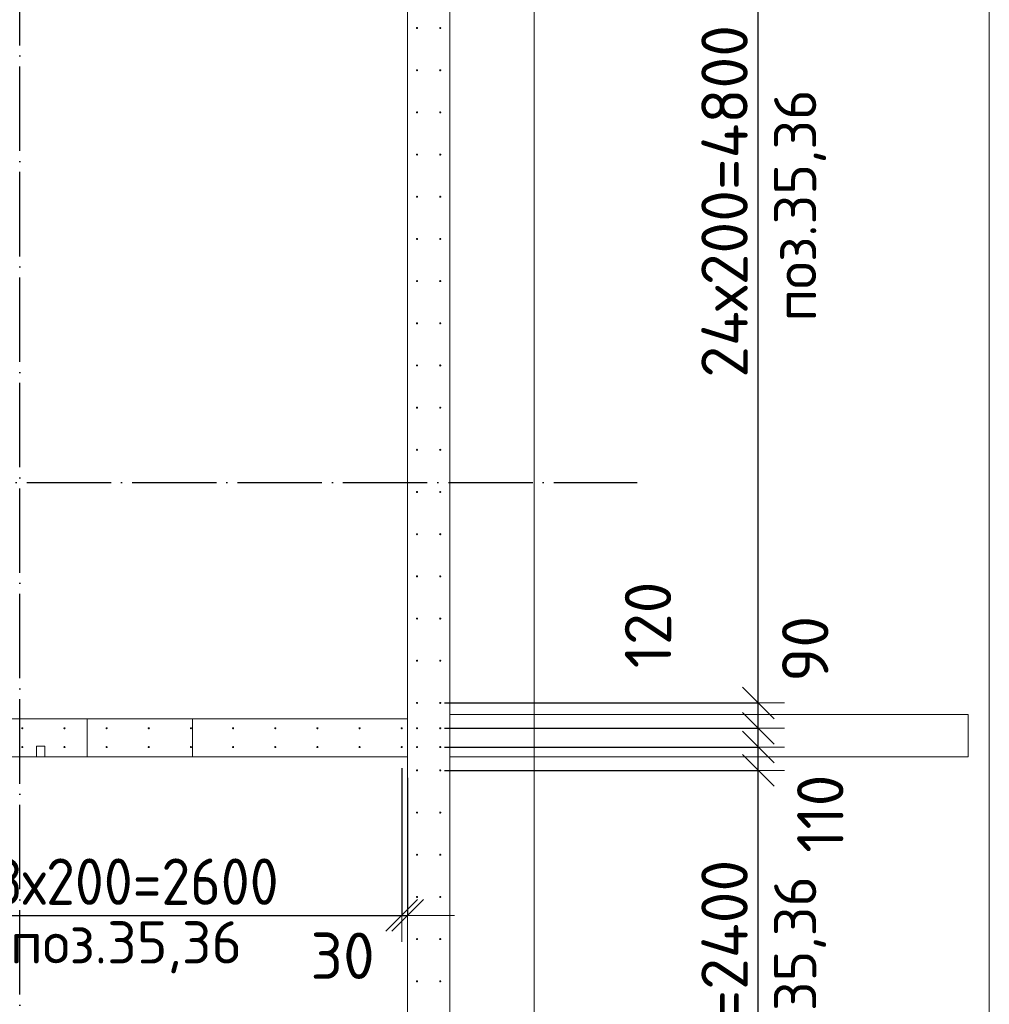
# Model space of a CAD drawing. Header units: millimetres. Extents: x -3725 to 93325, y -74170 to 82591.
# Tile 62 of 140: x 73900 to 78500, y 24786 to 29455. Entities that reach past the tile are written whole.
import ezdxf

# ---------------------------------------------------------------- set-up
doc = ezdxf.new("R2010")
doc.units = ezdxf.units.MM
doc.header["$PDMODE"] = 65
for name, pattern in [('______11', [500, 400, -50, 0, -50]), ('______2', [270, 200, -70]), ('______3', [500, 400, -100]), ('______5', [1100, 800, -100, 100, -100])]:
    doc.linetypes.add(name, pattern=pattern)
for name, color, linetype, lineweight in [('Standard', 7, 'Continuous', 25), ('Арм.стержн. Выпуски', 180, 'Continuous', 35), ('Балка_ общее', 7, '______3', 13), ('Размерная линия_ общее', 7, 'Continuous', 13), ('Стена_ общее', 7, 'Continuous', 35), ('Фундамент (1)', 7, 'Continuous', 35)]:
    doc.layers.add(name, color=color, linetype=linetype, lineweight=lineweight)
doc.layers.add('Осевая линия_ общее', color=7, linetype='______5', lineweight=13, true_color=0xa0a0a0)
doc.styles.add('ISOCPEUR', font='ISOCPEUR')
doc.dimstyles.new('DIMSTYLE_3', dxfattribs={"dimtxt": 220, "dimasz": 250, "dimexe": 0, "dimexo": 0, "dimgap": 110, "dimtad": 2, "dimdec": 0, "dimrnd": 5, "dimzin": 12, "dimdsep": 46, "dimtxsty": 'ISOCPEUR', "dimblk1": 'ALL_ML_STRICH', "dimblk2": 'ALL_ML_STRICH', "dimsah": 1, "dimcen": 0, "dimclrd": 7, "dimclre": 256, "dimclrt": 7, "dimadec": 0, "dimazin": 0, "dimtfac": 1, "dimtdec": 0, "dimtix": 1, "dimtmove": 2, "dimatfit": 3, "dimfxl": 0, "dimtzin": 0, "dimlwd": 0, "dimlwe": -3, "dimarcsym": 0})
doc.dimstyles.new('DIMSTYLE_5', dxfattribs={"dimtxt": 220, "dimasz": 250, "dimexe": 0, "dimexo": 0, "dimgap": 110, "dimtad": 2, "dimdec": 0, "dimrnd": 5, "dimzin": 12, "dimdsep": 46, "dimtxsty": 'ISOCPEUR', "dimblk1": 'ALL_ML_STRICH', "dimblk2": 'ALL_ML_STRICH', "dimsah": 1, "dimcen": 0, "dimclrd": 7, "dimclre": 256, "dimclrt": 7, "dimadec": 0, "dimazin": 0, "dimtfac": 1, "dimtdec": 0, "dimtix": 1, "dimtmove": 2, "dimatfit": 3, "dimfxl": 0, "dimtvp": 1.2, "dimtzin": 0, "dimlwd": 0, "dimlwe": -3, "dimarcsym": 0})
doc.dimstyles.new('DIMSTYLE_9', dxfattribs={"dimtxt": 220, "dimasz": 250, "dimexe": 0, "dimexo": 0, "dimgap": 110, "dimtad": 0, "dimdec": 0, "dimrnd": 5, "dimzin": 12, "dimdsep": 46, "dimtxsty": 'ISOCPEUR', "dimblk1": 'ALL_ML_STRICH', "dimblk2": 'ALL_ML_STRICH', "dimsah": 1, "dimcen": 0, "dimclrd": 7, "dimclre": 256, "dimclrt": 7, "dimadec": 0, "dimazin": 0, "dimtfac": 1, "dimtdec": 0, "dimtix": 1, "dimtmove": 2, "dimatfit": 3, "dimfxl": 0, "dimtvp": 1.2, "dimtzin": 0, "dimlwd": 0, "dimlwe": -3, "dimarcsym": 0})

# ---------------------------------------------------------------- blocks, each defined once
blk = doc.blocks.new('СЛОЖНЫЙ_ОБЪЕКТ_6')
at = {"layer": 'Осевая линия_ общее', "color": 253, "linetype": '______11', "lineweight": -3, "true_color": 0xa0a0a0, "transparency": 33554687}
for p, q in [((73900, 15830), (73900, 40010)), ((56930, 27260), (76830, 27260))]:
    blk.add_line(p, q, dxfattribs=at)
blk = doc.blocks.new('ALL_ML_STRICH')
at = {"color": 0, "linetype": 'ByBlock', "lineweight": -2}
for p, q in [((0, -0.5), (0, 0.5)), ((-0.3, -0.3), (0.3, 0.3)), ((-1, 0), (0.5, 0))]:
    blk.add_line(p, q, dxfattribs=at)
blk = doc.blocks.new('*D679')
at = {"layer": 'DEFPOINTS', "color": 7, "linetype": 'Continuous', "lineweight": 13, "transparency": 33554687}
for p in [(75895, 25895), (75895, 23495), (77403.8, 23495)]:
    blk.add_point(p, dxfattribs=at)
at = {"layer": 'Размерная линия_ общее', "color": 253, "linetype": 'Continuous', "lineweight": -2, "true_color": 0xa0a0a0, "transparency": 33554687}
for p, q in [((75915, 25895), (77403.8, 25895)), ((75915, 23495), (77403.8, 23495))]:
    blk.add_line(p, q, dxfattribs=at)
at = {"layer": 'Размерная линия_ общее', "color": 7, "linetype": 'Continuous', "lineweight": -2, "transparency": 33554687}
blk.add_line((77403.8, 23495), (77403.8, 25895), dxfattribs=at)
at = {"layer": 'Размерная линия_ общее', "color": 7, "linetype": 'Continuous', "lineweight": 13, "transparency": 33554687, "xscale": 250, "yscale": 250, "zscale": 250}
for p, rotation in [((77403.8, 25895), 90), ((77403.8, 23495), 270)]:
    blk.add_blockref('ALL_ML_STRICH', p, dxfattribs=dict(at, rotation=rotation))
at = {"layer": 'Размерная линия_ общее', "color": 7, "linetype": 'Continuous', "lineweight": 13, "transparency": 33554687, "insert": (77133.8, 23870), "char_height": 220, "width": 11, "attachment_point": 1, "rotation": 90, "line_spacing_factor": 0.60241, "style": 'ISOCPEUR'}
blk.add_mtext('12х200=2400', dxfattribs=at)
blk = doc.blocks.new('*D680')
at = {"layer": 'DEFPOINTS', "color": 7, "linetype": 'Continuous', "lineweight": 13, "transparency": 33554687}
for p in [(75895, 26005.5), (75895, 25895), (77403.8, 25895)]:
    blk.add_point(p, dxfattribs=at)
at = {"layer": 'Размерная линия_ общее', "color": 253, "linetype": 'Continuous', "lineweight": -2, "true_color": 0xa0a0a0, "transparency": 33554687}
for p, q in [((75915, 26005.5), (77403.8, 26005.5)), ((75915, 25895), (77403.8, 25895))]:
    blk.add_line(p, q, dxfattribs=at)
at = {"layer": 'Размерная линия_ общее', "color": 7, "linetype": 'Continuous', "lineweight": -2, "transparency": 33554687}
blk.add_line((77403.8, 25895), (77403.8, 26005.5), dxfattribs=at)
at = {"layer": 'Размерная линия_ общее', "color": 7, "linetype": 'Continuous', "lineweight": 13, "transparency": 33554687, "xscale": 250, "yscale": 250, "zscale": 250}
for p, rotation in [((77403.8, 25895), 270), ((77403.8, 26005.5), 90)]:
    blk.add_blockref('ALL_ML_STRICH', p, dxfattribs=dict(at, rotation=rotation))
at = {"layer": 'Размерная линия_ общее', "color": 7, "linetype": 'Continuous', "lineweight": 13, "transparency": 33554687, "insert": (77698, 25689.8), "char_height": 220, "width": 660, "attachment_point": 5, "rotation": 90, "style": 'ISOCPEUR'}
blk.add_mtext('\\A1;{110}', dxfattribs=at)
blk = doc.blocks.new('*D681')
at = {"layer": 'DEFPOINTS', "color": 7, "linetype": 'Continuous', "lineweight": 13, "transparency": 33554687}
for p in [(75895, 26095), (75895, 26005.5), (77403.8, 26005.5)]:
    blk.add_point(p, dxfattribs=at)
at = {"layer": 'Размерная линия_ общее', "color": 253, "linetype": 'Continuous', "lineweight": -2, "true_color": 0xa0a0a0, "transparency": 33554687}
for p, q in [((75915, 26095), (77403.8, 26095)), ((75915, 26005.5), (77403.8, 26005.5))]:
    blk.add_line(p, q, dxfattribs=at)
at = {"layer": 'Размерная линия_ общее', "color": 7, "linetype": 'Continuous', "lineweight": -2, "transparency": 33554687}
blk.add_line((77403.8, 26005.5), (77403.8, 26095), dxfattribs=at)
at = {"layer": 'Размерная линия_ общее', "color": 7, "linetype": 'Continuous', "lineweight": 13, "transparency": 33554687, "xscale": 250, "yscale": 250, "zscale": 250}
for p, rotation in [((77403.8, 26005.5), 270), ((77403.8, 26095), 90)]:
    blk.add_blockref('ALL_ML_STRICH', p, dxfattribs=dict(at, rotation=rotation))
at = {"layer": 'Размерная линия_ общее', "color": 7, "linetype": 'Continuous', "lineweight": 13, "transparency": 33554687, "insert": (77626.8, 26471.3), "char_height": 220, "width": 440, "attachment_point": 5, "rotation": 90, "style": 'ISOCPEUR'}
blk.add_mtext('\\A1;{90}', dxfattribs=at)
blk = doc.blocks.new('*D682')
at = {"layer": 'DEFPOINTS', "color": 7, "linetype": 'Continuous', "lineweight": 13, "transparency": 33554687}
for p in [(75895, 26215), (75895, 26095), (77403.8, 26095)]:
    blk.add_point(p, dxfattribs=at)
at = {"layer": 'Размерная линия_ общее', "color": 253, "linetype": 'Continuous', "lineweight": -2, "true_color": 0xa0a0a0, "transparency": 33554687}
for p, q in [((75915, 26215), (77403.8, 26215)), ((75915, 26095), (77403.8, 26095))]:
    blk.add_line(p, q, dxfattribs=at)
at = {"layer": 'Размерная линия_ общее', "color": 7, "linetype": 'Continuous', "lineweight": -2, "transparency": 33554687}
blk.add_line((77403.8, 26095), (77403.8, 26215), dxfattribs=at)
at = {"layer": 'Размерная линия_ общее', "color": 7, "linetype": 'Continuous', "lineweight": 13, "transparency": 33554687, "xscale": 250, "yscale": 250, "zscale": 250}
for p, rotation in [((77403.8, 26095), 270), ((77403.8, 26215), 90)]:
    blk.add_blockref('ALL_ML_STRICH', p, dxfattribs=dict(at, rotation=rotation))
at = {"layer": 'Размерная линия_ общее', "color": 7, "linetype": 'Continuous', "lineweight": 13, "transparency": 33554687, "insert": (76880.7, 26584.9), "char_height": 220, "width": 660, "attachment_point": 5, "rotation": 90, "style": 'ISOCPEUR'}
blk.add_mtext('\\A1;{120}', dxfattribs=at)
blk = doc.blocks.new('*D683')
at = {"layer": 'DEFPOINTS', "color": 7, "linetype": 'Continuous', "lineweight": 13, "transparency": 33554687}
for p in [(75895, 31015), (75895, 26215), (77403.8, 26215)]:
    blk.add_point(p, dxfattribs=at)
at = {"layer": 'Размерная линия_ общее', "color": 253, "linetype": 'Continuous', "lineweight": -2, "true_color": 0xa0a0a0, "transparency": 33554687}
for p, q in [((75915, 31015), (77403.8, 31015)), ((75915, 26215), (77403.8, 26215))]:
    blk.add_line(p, q, dxfattribs=at)
at = {"layer": 'Размерная линия_ общее', "color": 7, "linetype": 'Continuous', "lineweight": -2, "transparency": 33554687}
blk.add_line((77403.8, 26215), (77403.8, 31015), dxfattribs=at)
at = {"layer": 'Размерная линия_ общее', "color": 7, "linetype": 'Continuous', "lineweight": 13, "transparency": 33554687, "xscale": 250, "yscale": 250, "zscale": 250}
for p, rotation in [((77403.8, 31015), 90), ((77403.8, 26215), 270)]:
    blk.add_blockref('ALL_ML_STRICH', p, dxfattribs=dict(at, rotation=rotation))
at = {"layer": 'Размерная линия_ общее', "color": 7, "linetype": 'Continuous', "lineweight": 13, "transparency": 33554687, "insert": (77133.8, 27757), "char_height": 220, "width": 11, "attachment_point": 1, "rotation": 90, "line_spacing_factor": 0.60241, "style": 'ISOCPEUR'}
blk.add_mtext('24х200=4800', dxfattribs=at)
blk = doc.blocks.new('*D760')
at = {"layer": 'DEFPOINTS', "color": 7, "linetype": 'Continuous', "lineweight": 13, "transparency": 33554687}
for p in [(73112.5, 26005.5), (75712.5, 26005.5), (73112.5, 25207.5)]:
    blk.add_point(p, dxfattribs=at)
at = {"layer": 'Размерная линия_ общее', "color": 253, "linetype": 'Continuous', "lineweight": -2, "true_color": 0xa0a0a0, "transparency": 33554687}
for p, q in [((73112.5, 25905.5), (73112.5, 25207.5)), ((75712.5, 25905.5), (75712.5, 25207.5))]:
    blk.add_line(p, q, dxfattribs=at)
at = {"layer": 'Размерная линия_ общее', "color": 7, "linetype": 'Continuous', "lineweight": -2, "transparency": 33554687}
blk.add_line((73112.5, 25207.5), (75712.5, 25207.5), dxfattribs=at)
at = {"layer": 'Размерная линия_ общее', "color": 7, "linetype": 'Continuous', "lineweight": 13, "transparency": 33554687, "xscale": 250, "yscale": 250, "zscale": 250, "rotation": 180}
blk.add_blockref('ALL_ML_STRICH', (73112.5, 25207.5), dxfattribs=at)
at = {"layer": 'Размерная линия_ общее', "color": 7, "linetype": 'Continuous', "lineweight": 13, "transparency": 33554687, "xscale": 250, "yscale": 250, "zscale": 250}
blk.add_blockref('ALL_ML_STRICH', (75712.5, 25207.5), dxfattribs=at)
at = {"layer": 'Размерная линия_ общее', "color": 7, "linetype": 'Continuous', "lineweight": 13, "transparency": 33554687, "insert": (73672.5, 25477.5), "char_height": 220, "width": 11, "attachment_point": 1, "line_spacing_factor": 0.60241, "style": 'ISOCPEUR'}
blk.add_mtext('\\W0.91;13х200=2600', dxfattribs=at)
blk = doc.blocks.new('*D761')
at = {"layer": 'DEFPOINTS', "color": 7, "linetype": 'Continuous', "lineweight": 13, "transparency": 33554687}
for p in [(75712.5, 26005.5), (75740, 25960), (75712.5, 25207.5)]:
    blk.add_point(p, dxfattribs=at)
at = {"layer": 'Размерная линия_ общее', "color": 253, "linetype": 'Continuous', "lineweight": -2, "true_color": 0xa0a0a0, "transparency": 33554687}
for p, q in [((75712.5, 25905.5), (75712.5, 25207.5)), ((75740, 25860), (75740, 25207.5))]:
    blk.add_line(p, q, dxfattribs=at)
at = {"layer": 'Размерная линия_ общее', "color": 7, "linetype": 'Continuous', "lineweight": -2, "transparency": 33554687}
blk.add_line((75712.5, 25207.5), (75740, 25207.5), dxfattribs=at)
at = {"layer": 'Размерная линия_ общее', "color": 7, "linetype": 'Continuous', "lineweight": 13, "transparency": 33554687, "xscale": 250, "yscale": 250, "zscale": 250}
blk.add_blockref('ALL_ML_STRICH', (75740, 25207.5), dxfattribs=at)
at = {"layer": 'Размерная линия_ общее', "color": 7, "linetype": 'Continuous', "lineweight": 13, "transparency": 33554687, "xscale": 250, "yscale": 250, "zscale": 250, "rotation": 180}
blk.add_blockref('ALL_ML_STRICH', (75712.5, 25207.5), dxfattribs=at)
at = {"layer": 'Размерная линия_ общее', "color": 7, "linetype": 'Continuous', "lineweight": 13, "transparency": 33554687, "insert": (75432, 25016.1), "char_height": 220, "width": 440, "attachment_point": 5, "style": 'ISOCPEUR'}
blk.add_mtext('\\A1;{30}', dxfattribs=at)

msp = doc.modelspace()

# ---------------------------------------------------------------- hatches: boundary and pattern name
at = {"layer": 'Арм.стержн. Выпуски', "linetype": 'Continuous', "lineweight": 35, "transparency": 33554687}
for points in [[(75790, 29415), (75789.6, 29416.9), (75788.5, 29418.5), (75786.9, 29419.6), (75785, 29420), (75783.1, 29419.6), (75781.5, 29418.5), (75780.4, 29416.9), (75780, 29415), (75780.4, 29413.1), (75781.5, 29411.5), (75783.1, 29410.4), (75785, 29410), (75786.9, 29410.4), (75788.5, 29411.5), (75789.6, 29413.1)], [(75900, 29415), (75899.6, 29416.9), (75898.5, 29418.5), (75896.9, 29419.6), (75895, 29420), (75893.1, 29419.6), (75891.5, 29418.5), (75890.4, 29416.9), (75890, 29415), (75890.4, 29413.1), (75891.5, 29411.5), (75893.1, 29410.4), (75895, 29410), (75896.9, 29410.4), (75898.5, 29411.5), (75899.6, 29413.1)], [(75790, 29215), (75789.6, 29216.9), (75788.5, 29218.5), (75786.9, 29219.6), (75785, 29220), (75783.1, 29219.6), (75781.5, 29218.5), (75780.4, 29216.9), (75780, 29215), (75780.4, 29213.1), (75781.5, 29211.5), (75783.1, 29210.4), (75785, 29210), (75786.9, 29210.4), (75788.5, 29211.5), (75789.6, 29213.1)], [(75900, 29215), (75899.6, 29216.9), (75898.5, 29218.5), (75896.9, 29219.6), (75895, 29220), (75893.1, 29219.6), (75891.5, 29218.5), (75890.4, 29216.9), (75890, 29215), (75890.4, 29213.1), (75891.5, 29211.5), (75893.1, 29210.4), (75895, 29210), (75896.9, 29210.4), (75898.5, 29211.5), (75899.6, 29213.1)], [(75790, 29015), (75789.6, 29016.9), (75788.5, 29018.5), (75786.9, 29019.6), (75785, 29020), (75783.1, 29019.6), (75781.5, 29018.5), (75780.4, 29016.9), (75780, 29015), (75780.4, 29013.1), (75781.5, 29011.5), (75783.1, 29010.4), (75785, 29010), (75786.9, 29010.4), (75788.5, 29011.5), (75789.6, 29013.1)], [(75900, 29015), (75899.6, 29016.9), (75898.5, 29018.5), (75896.9, 29019.6), (75895, 29020), (75893.1, 29019.6), (75891.5, 29018.5), (75890.4, 29016.9), (75890, 29015), (75890.4, 29013.1), (75891.5, 29011.5), (75893.1, 29010.4), (75895, 29010), (75896.9, 29010.4), (75898.5, 29011.5), (75899.6, 29013.1)], [(75790, 28815), (75789.6, 28816.9), (75788.5, 28818.5), (75786.9, 28819.6), (75785, 28820), (75783.1, 28819.6), (75781.5, 28818.5), (75780.4, 28816.9), (75780, 28815), (75780.4, 28813.1), (75781.5, 28811.5), (75783.1, 28810.4), (75785, 28810), (75786.9, 28810.4), (75788.5, 28811.5), (75789.6, 28813.1)], [(75900, 28815), (75899.6, 28816.9), (75898.5, 28818.5), (75896.9, 28819.6), (75895, 28820), (75893.1, 28819.6), (75891.5, 28818.5), (75890.4, 28816.9), (75890, 28815), (75890.4, 28813.1), (75891.5, 28811.5), (75893.1, 28810.4), (75895, 28810), (75896.9, 28810.4), (75898.5, 28811.5), (75899.6, 28813.1)], [(75790, 28615), (75789.6, 28616.9), (75788.5, 28618.5), (75786.9, 28619.6), (75785, 28620), (75783.1, 28619.6), (75781.5, 28618.5), (75780.4, 28616.9), (75780, 28615), (75780.4, 28613.1), (75781.5, 28611.5), (75783.1, 28610.4), (75785, 28610), (75786.9, 28610.4), (75788.5, 28611.5), (75789.6, 28613.1)], [(75900, 28615), (75899.6, 28616.9), (75898.5, 28618.5), (75896.9, 28619.6), (75895, 28620), (75893.1, 28619.6), (75891.5, 28618.5), (75890.4, 28616.9), (75890, 28615), (75890.4, 28613.1), (75891.5, 28611.5), (75893.1, 28610.4), (75895, 28610), (75896.9, 28610.4), (75898.5, 28611.5), (75899.6, 28613.1)], [(75790, 28415), (75789.6, 28416.9), (75788.5, 28418.5), (75786.9, 28419.6), (75785, 28420), (75783.1, 28419.6), (75781.5, 28418.5), (75780.4, 28416.9), (75780, 28415), (75780.4, 28413.1), (75781.5, 28411.5), (75783.1, 28410.4), (75785, 28410), (75786.9, 28410.4), (75788.5, 28411.5), (75789.6, 28413.1)], [(75900, 28415), (75899.6, 28416.9), (75898.5, 28418.5), (75896.9, 28419.6), (75895, 28420), (75893.1, 28419.6), (75891.5, 28418.5), (75890.4, 28416.9), (75890, 28415), (75890.4, 28413.1), (75891.5, 28411.5), (75893.1, 28410.4), (75895, 28410), (75896.9, 28410.4), (75898.5, 28411.5), (75899.6, 28413.1)], [(75790, 28215), (75789.6, 28216.9), (75788.5, 28218.5), (75786.9, 28219.6), (75785, 28220), (75783.1, 28219.6), (75781.5, 28218.5), (75780.4, 28216.9), (75780, 28215), (75780.4, 28213.1), (75781.5, 28211.5), (75783.1, 28210.4), (75785, 28210), (75786.9, 28210.4), (75788.5, 28211.5), (75789.6, 28213.1)], [(75900, 28215), (75899.6, 28216.9), (75898.5, 28218.5), (75896.9, 28219.6), (75895, 28220), (75893.1, 28219.6), (75891.5, 28218.5), (75890.4, 28216.9), (75890, 28215), (75890.4, 28213.1), (75891.5, 28211.5), (75893.1, 28210.4), (75895, 28210), (75896.9, 28210.4), (75898.5, 28211.5), (75899.6, 28213.1)], [(75790, 28015), (75789.6, 28016.9), (75788.5, 28018.5), (75786.9, 28019.6), (75785, 28020), (75783.1, 28019.6), (75781.5, 28018.5), (75780.4, 28016.9), (75780, 28015), (75780.4, 28013.1), (75781.5, 28011.5), (75783.1, 28010.4), (75785, 28010), (75786.9, 28010.4), (75788.5, 28011.5), (75789.6, 28013.1)], [(75900, 28015), (75899.6, 28016.9), (75898.5, 28018.5), (75896.9, 28019.6), (75895, 28020), (75893.1, 28019.6), (75891.5, 28018.5), (75890.4, 28016.9), (75890, 28015), (75890.4, 28013.1), (75891.5, 28011.5), (75893.1, 28010.4), (75895, 28010), (75896.9, 28010.4), (75898.5, 28011.5), (75899.6, 28013.1)], [(75790, 27815), (75789.6, 27816.9), (75788.5, 27818.5), (75786.9, 27819.6), (75785, 27820), (75783.1, 27819.6), (75781.5, 27818.5), (75780.4, 27816.9), (75780, 27815), (75780.4, 27813.1), (75781.5, 27811.5), (75783.1, 27810.4), (75785, 27810), (75786.9, 27810.4), (75788.5, 27811.5), (75789.6, 27813.1)], [(75900, 27815), (75899.6, 27816.9), (75898.5, 27818.5), (75896.9, 27819.6), (75895, 27820), (75893.1, 27819.6), (75891.5, 27818.5), (75890.4, 27816.9), (75890, 27815), (75890.4, 27813.1), (75891.5, 27811.5), (75893.1, 27810.4), (75895, 27810), (75896.9, 27810.4), (75898.5, 27811.5), (75899.6, 27813.1)], [(75790, 27615), (75789.6, 27616.9), (75788.5, 27618.5), (75786.9, 27619.6), (75785, 27620), (75783.1, 27619.6), (75781.5, 27618.5), (75780.4, 27616.9), (75780, 27615), (75780.4, 27613.1), (75781.5, 27611.5), (75783.1, 27610.4), (75785, 27610), (75786.9, 27610.4), (75788.5, 27611.5), (75789.6, 27613.1)], [(75900, 27615), (75899.6, 27616.9), (75898.5, 27618.5), (75896.9, 27619.6), (75895, 27620), (75893.1, 27619.6), (75891.5, 27618.5), (75890.4, 27616.9), (75890, 27615), (75890.4, 27613.1), (75891.5, 27611.5), (75893.1, 27610.4), (75895, 27610), (75896.9, 27610.4), (75898.5, 27611.5), (75899.6, 27613.1)], [(75790, 27415), (75789.6, 27416.9), (75788.5, 27418.5), (75786.9, 27419.6), (75785, 27420), (75783.1, 27419.6), (75781.5, 27418.5), (75780.4, 27416.9), (75780, 27415), (75780.4, 27413.1), (75781.5, 27411.5), (75783.1, 27410.4), (75785, 27410), (75786.9, 27410.4), (75788.5, 27411.5), (75789.6, 27413.1)], [(75900, 27415), (75899.6, 27416.9), (75898.5, 27418.5), (75896.9, 27419.6), (75895, 27420), (75893.1, 27419.6), (75891.5, 27418.5), (75890.4, 27416.9), (75890, 27415), (75890.4, 27413.1), (75891.5, 27411.5), (75893.1, 27410.4), (75895, 27410), (75896.9, 27410.4), (75898.5, 27411.5), (75899.6, 27413.1)], [(75790, 27215), (75789.6, 27216.9), (75788.5, 27218.5), (75786.9, 27219.6), (75785, 27220), (75783.1, 27219.6), (75781.5, 27218.5), (75780.4, 27216.9), (75780, 27215), (75780.4, 27213.1), (75781.5, 27211.5), (75783.1, 27210.4), (75785, 27210), (75786.9, 27210.4), (75788.5, 27211.5), (75789.6, 27213.1)], [(75900, 27215), (75899.6, 27216.9), (75898.5, 27218.5), (75896.9, 27219.6), (75895, 27220), (75893.1, 27219.6), (75891.5, 27218.5), (75890.4, 27216.9), (75890, 27215), (75890.4, 27213.1), (75891.5, 27211.5), (75893.1, 27210.4), (75895, 27210), (75896.9, 27210.4), (75898.5, 27211.5), (75899.6, 27213.1)], [(75790, 27015), (75789.6, 27016.9), (75788.5, 27018.5), (75786.9, 27019.6), (75785, 27020), (75783.1, 27019.6), (75781.5, 27018.5), (75780.4, 27016.9), (75780, 27015), (75780.4, 27013.1), (75781.5, 27011.5), (75783.1, 27010.4), (75785, 27010), (75786.9, 27010.4), (75788.5, 27011.5), (75789.6, 27013.1)], [(75900, 27015), (75899.6, 27016.9), (75898.5, 27018.5), (75896.9, 27019.6), (75895, 27020), (75893.1, 27019.6), (75891.5, 27018.5), (75890.4, 27016.9), (75890, 27015), (75890.4, 27013.1), (75891.5, 27011.5), (75893.1, 27010.4), (75895, 27010), (75896.9, 27010.4), (75898.5, 27011.5), (75899.6, 27013.1)], [(75790, 26815), (75789.6, 26816.9), (75788.5, 26818.5), (75786.9, 26819.6), (75785, 26820), (75783.1, 26819.6), (75781.5, 26818.5), (75780.4, 26816.9), (75780, 26815), (75780.4, 26813.1), (75781.5, 26811.5), (75783.1, 26810.4), (75785, 26810), (75786.9, 26810.4), (75788.5, 26811.5), (75789.6, 26813.1)], [(75900, 26815), (75899.6, 26816.9), (75898.5, 26818.5), (75896.9, 26819.6), (75895, 26820), (75893.1, 26819.6), (75891.5, 26818.5), (75890.4, 26816.9), (75890, 26815), (75890.4, 26813.1), (75891.5, 26811.5), (75893.1, 26810.4), (75895, 26810), (75896.9, 26810.4), (75898.5, 26811.5), (75899.6, 26813.1)], [(75790, 26615), (75789.6, 26616.9), (75788.5, 26618.5), (75786.9, 26619.6), (75785, 26620), (75783.1, 26619.6), (75781.5, 26618.5), (75780.4, 26616.9), (75780, 26615), (75780.4, 26613.1), (75781.5, 26611.5), (75783.1, 26610.4), (75785, 26610), (75786.9, 26610.4), (75788.5, 26611.5), (75789.6, 26613.1)], [(75900, 26615), (75899.6, 26616.9), (75898.5, 26618.5), (75896.9, 26619.6), (75895, 26620), (75893.1, 26619.6), (75891.5, 26618.5), (75890.4, 26616.9), (75890, 26615), (75890.4, 26613.1), (75891.5, 26611.5), (75893.1, 26610.4), (75895, 26610), (75896.9, 26610.4), (75898.5, 26611.5), (75899.6, 26613.1)], [(75790, 26415), (75789.6, 26416.9), (75788.5, 26418.5), (75786.9, 26419.6), (75785, 26420), (75783.1, 26419.6), (75781.5, 26418.5), (75780.4, 26416.9), (75780, 26415), (75780.4, 26413.1), (75781.5, 26411.5), (75783.1, 26410.4), (75785, 26410), (75786.9, 26410.4), (75788.5, 26411.5), (75789.6, 26413.1)], [(75900, 26415), (75899.6, 26416.9), (75898.5, 26418.5), (75896.9, 26419.6), (75895, 26420), (75893.1, 26419.6), (75891.5, 26418.5), (75890.4, 26416.9), (75890, 26415), (75890.4, 26413.1), (75891.5, 26411.5), (75893.1, 26410.4), (75895, 26410), (75896.9, 26410.4), (75898.5, 26411.5), (75899.6, 26413.1)], [(75790, 26215), (75789.6, 26216.9), (75788.5, 26218.5), (75786.9, 26219.6), (75785, 26220), (75783.1, 26219.6), (75781.5, 26218.5), (75780.4, 26216.9), (75780, 26215), (75780.4, 26213.1), (75781.5, 26211.5), (75783.1, 26210.4), (75785, 26210), (75786.9, 26210.4), (75788.5, 26211.5), (75789.6, 26213.1)], [(75900, 26215), (75899.6, 26216.9), (75898.5, 26218.5), (75896.9, 26219.6), (75895, 26220), (75893.1, 26219.6), (75891.5, 26218.5), (75890.4, 26216.9), (75890, 26215), (75890.4, 26213.1), (75891.5, 26211.5), (75893.1, 26210.4), (75895, 26210), (75896.9, 26210.4), (75898.5, 26211.5), (75899.6, 26213.1)], [(73917.5, 26095), (73917.1, 26096.9), (73916, 26098.5), (73914.4, 26099.6), (73912.5, 26100), (73910.6, 26099.6), (73909, 26098.5), (73907.9, 26096.9), (73907.5, 26095), (73907.9, 26093.1), (73909, 26091.5), (73910.6, 26090.4), (73912.5, 26090), (73914.4, 26090.4), (73916, 26091.5), (73917.1, 26093.1)], [(74117.5, 26095), (74117.1, 26096.9), (74116, 26098.5), (74114.4, 26099.6), (74112.5, 26100), (74110.6, 26099.6), (74109, 26098.5), (74107.9, 26096.9), (74107.5, 26095), (74107.9, 26093.1), (74109, 26091.5), (74110.6, 26090.4), (74112.5, 26090), (74114.4, 26090.4), (74116, 26091.5), (74117.1, 26093.1)], [(74317.5, 26095), (74317.1, 26096.9), (74316, 26098.5), (74314.4, 26099.6), (74312.5, 26100), (74310.6, 26099.6), (74309, 26098.5), (74307.9, 26096.9), (74307.5, 26095), (74307.9, 26093.1), (74309, 26091.5), (74310.6, 26090.4), (74312.5, 26090), (74314.4, 26090.4), (74316, 26091.5), (74317.1, 26093.1)], [(74517.5, 26095), (74517.1, 26096.9), (74516, 26098.5), (74514.4, 26099.6), (74512.5, 26100), (74510.6, 26099.6), (74509, 26098.5), (74507.9, 26096.9), (74507.5, 26095), (74507.9, 26093.1), (74509, 26091.5), (74510.6, 26090.4), (74512.5, 26090), (74514.4, 26090.4), (74516, 26091.5), (74517.1, 26093.1)], [(74717.5, 26095), (74717.1, 26096.9), (74716, 26098.5), (74714.4, 26099.6), (74712.5, 26100), (74710.6, 26099.6), (74709, 26098.5), (74707.9, 26096.9), (74707.5, 26095), (74707.9, 26093.1), (74709, 26091.5), (74710.6, 26090.4), (74712.5, 26090), (74714.4, 26090.4), (74716, 26091.5), (74717.1, 26093.1)], [(74917.5, 26095), (74917.1, 26096.9), (74916, 26098.5), (74914.4, 26099.6), (74912.5, 26100), (74910.6, 26099.6), (74909, 26098.5), (74907.9, 26096.9), (74907.5, 26095), (74907.9, 26093.1), (74909, 26091.5), (74910.6, 26090.4), (74912.5, 26090), (74914.4, 26090.4), (74916, 26091.5), (74917.1, 26093.1)], [(75117.5, 26095), (75117.1, 26096.9), (75116, 26098.5), (75114.4, 26099.6), (75112.5, 26100), (75110.6, 26099.6), (75109, 26098.5), (75107.9, 26096.9), (75107.5, 26095), (75107.9, 26093.1), (75109, 26091.5), (75110.6, 26090.4), (75112.5, 26090), (75114.4, 26090.4), (75116, 26091.5), (75117.1, 26093.1)], [(75317.5, 26095), (75317.1, 26096.9), (75316, 26098.5), (75314.4, 26099.6), (75312.5, 26100), (75310.6, 26099.6), (75309, 26098.5), (75307.9, 26096.9), (75307.5, 26095), (75307.9, 26093.1), (75309, 26091.5), (75310.6, 26090.4), (75312.5, 26090), (75314.4, 26090.4), (75316, 26091.5), (75317.1, 26093.1)], [(75517.5, 26095), (75517.1, 26096.9), (75516, 26098.5), (75514.4, 26099.6), (75512.5, 26100), (75510.6, 26099.6), (75509, 26098.5), (75507.9, 26096.9), (75507.5, 26095), (75507.9, 26093.1), (75509, 26091.5), (75510.6, 26090.4), (75512.5, 26090), (75514.4, 26090.4), (75516, 26091.5), (75517.1, 26093.1)], [(75717.5, 26095), (75717.1, 26096.9), (75716, 26098.5), (75714.4, 26099.6), (75712.5, 26100), (75710.6, 26099.6), (75709, 26098.5), (75707.9, 26096.9), (75707.5, 26095), (75707.9, 26093.1), (75709, 26091.5), (75710.6, 26090.4), (75712.5, 26090), (75714.4, 26090.4), (75716, 26091.5), (75717.1, 26093.1)], [(75790, 26095), (75789.6, 26096.9), (75788.5, 26098.5), (75786.9, 26099.6), (75785, 26100), (75783.1, 26099.6), (75781.5, 26098.5), (75780.4, 26096.9), (75780, 26095), (75780.4, 26093.1), (75781.5, 26091.5), (75783.1, 26090.4), (75785, 26090), (75786.9, 26090.4), (75788.5, 26091.5), (75789.6, 26093.1)], [(75900, 26095), (75899.6, 26096.9), (75898.5, 26098.5), (75896.9, 26099.6), (75895, 26100), (75893.1, 26099.6), (75891.5, 26098.5), (75890.4, 26096.9), (75890, 26095), (75890.4, 26093.1), (75891.5, 26091.5), (75893.1, 26090.4), (75895, 26090), (75896.9, 26090.4), (75898.5, 26091.5), (75899.6, 26093.1)], [(73917.5, 26005.5), (73917.1, 26007.4), (73916, 26009), (73914.4, 26010.1), (73912.5, 26010.5), (73910.6, 26010.1), (73909, 26009), (73907.9, 26007.4), (73907.5, 26005.5), (73907.9, 26003.5), (73909, 26001.9), (73910.6, 26000.8), (73912.5, 26000.5), (73914.4, 26000.8), (73916, 26001.9), (73917.1, 26003.5)], [(74117.5, 26005.5), (74117.1, 26007.4), (74116, 26009), (74114.4, 26010.1), (74112.5, 26010.5), (74110.6, 26010.1), (74109, 26009), (74107.9, 26007.4), (74107.5, 26005.5), (74107.9, 26003.5), (74109, 26001.9), (74110.6, 26000.8), (74112.5, 26000.5), (74114.4, 26000.8), (74116, 26001.9), (74117.1, 26003.5)], [(74317.5, 26005.5), (74317.1, 26007.4), (74316, 26009), (74314.4, 26010.1), (74312.5, 26010.5), (74310.6, 26010.1), (74309, 26009), (74307.9, 26007.4), (74307.5, 26005.5), (74307.9, 26003.5), (74309, 26001.9), (74310.6, 26000.8), (74312.5, 26000.5), (74314.4, 26000.8), (74316, 26001.9), (74317.1, 26003.5)], [(74517.5, 26005.5), (74517.1, 26007.4), (74516, 26009), (74514.4, 26010.1), (74512.5, 26010.5), (74510.6, 26010.1), (74509, 26009), (74507.9, 26007.4), (74507.5, 26005.5), (74507.9, 26003.5), (74509, 26001.9), (74510.6, 26000.8), (74512.5, 26000.5), (74514.4, 26000.8), (74516, 26001.9), (74517.1, 26003.5)], [(74717.5, 26005.5), (74717.1, 26007.4), (74716, 26009), (74714.4, 26010.1), (74712.5, 26010.5), (74710.6, 26010.1), (74709, 26009), (74707.9, 26007.4), (74707.5, 26005.5), (74707.9, 26003.5), (74709, 26001.9), (74710.6, 26000.8), (74712.5, 26000.5), (74714.4, 26000.8), (74716, 26001.9), (74717.1, 26003.5)], [(74917.5, 26005.5), (74917.1, 26007.4), (74916, 26009), (74914.4, 26010.1), (74912.5, 26010.5), (74910.6, 26010.1), (74909, 26009), (74907.9, 26007.4), (74907.5, 26005.5), (74907.9, 26003.5), (74909, 26001.9), (74910.6, 26000.8), (74912.5, 26000.5), (74914.4, 26000.8), (74916, 26001.9), (74917.1, 26003.5)], [(75117.5, 26005.5), (75117.1, 26007.4), (75116, 26009), (75114.4, 26010.1), (75112.5, 26010.5), (75110.6, 26010.1), (75109, 26009), (75107.9, 26007.4), (75107.5, 26005.5), (75107.9, 26003.5), (75109, 26001.9), (75110.6, 26000.8), (75112.5, 26000.5), (75114.4, 26000.8), (75116, 26001.9), (75117.1, 26003.5)], [(75317.5, 26005.5), (75317.1, 26007.4), (75316, 26009), (75314.4, 26010.1), (75312.5, 26010.5), (75310.6, 26010.1), (75309, 26009), (75307.9, 26007.4), (75307.5, 26005.5), (75307.9, 26003.5), (75309, 26001.9), (75310.6, 26000.8), (75312.5, 26000.5), (75314.4, 26000.8), (75316, 26001.9), (75317.1, 26003.5)], [(75517.5, 26005.5), (75517.1, 26007.4), (75516, 26009), (75514.4, 26010.1), (75512.5, 26010.5), (75510.6, 26010.1), (75509, 26009), (75507.9, 26007.4), (75507.5, 26005.5), (75507.9, 26003.5), (75509, 26001.9), (75510.6, 26000.8), (75512.5, 26000.5), (75514.4, 26000.8), (75516, 26001.9), (75517.1, 26003.5)], [(75717.5, 26005.5), (75717.1, 26007.4), (75716, 26009), (75714.4, 26010.1), (75712.5, 26010.5), (75710.6, 26010.1), (75709, 26009), (75707.9, 26007.4), (75707.5, 26005.5), (75707.9, 26003.5), (75709, 26001.9), (75710.6, 26000.8), (75712.5, 26000.5), (75714.4, 26000.8), (75716, 26001.9), (75717.1, 26003.5)], [(75790, 26005.5), (75789.6, 26007.4), (75788.5, 26009), (75786.9, 26010.1), (75785, 26010.5), (75783.1, 26010.1), (75781.5, 26009), (75780.4, 26007.4), (75780, 26005.5), (75780.4, 26003.5), (75781.5, 26001.9), (75783.1, 26000.8), (75785, 26000.5), (75786.9, 26000.8), (75788.5, 26001.9), (75789.6, 26003.5)], [(75900, 26005.5), (75899.6, 26007.4), (75898.5, 26009), (75896.9, 26010.1), (75895, 26010.5), (75893.1, 26010.1), (75891.5, 26009), (75890.4, 26007.4), (75890, 26005.5), (75890.4, 26003.5), (75891.5, 26001.9), (75893.1, 26000.8), (75895, 26000.5), (75896.9, 26000.8), (75898.5, 26001.9), (75899.6, 26003.5)], [(75790, 25895), (75789.6, 25896.9), (75788.5, 25898.5), (75786.9, 25899.6), (75785, 25900), (75783.1, 25899.6), (75781.5, 25898.5), (75780.4, 25896.9), (75780, 25895), (75780.4, 25893.1), (75781.5, 25891.5), (75783.1, 25890.4), (75785, 25890), (75786.9, 25890.4), (75788.5, 25891.5), (75789.6, 25893.1)], [(75900, 25895), (75899.6, 25896.9), (75898.5, 25898.5), (75896.9, 25899.6), (75895, 25900), (75893.1, 25899.6), (75891.5, 25898.5), (75890.4, 25896.9), (75890, 25895), (75890.4, 25893.1), (75891.5, 25891.5), (75893.1, 25890.4), (75895, 25890), (75896.9, 25890.4), (75898.5, 25891.5), (75899.6, 25893.1)], [(75790, 25695), (75789.6, 25696.9), (75788.5, 25698.5), (75786.9, 25699.6), (75785, 25700), (75783.1, 25699.6), (75781.5, 25698.5), (75780.4, 25696.9), (75780, 25695), (75780.4, 25693.1), (75781.5, 25691.5), (75783.1, 25690.4), (75785, 25690), (75786.9, 25690.4), (75788.5, 25691.5), (75789.6, 25693.1)], [(75900, 25695), (75899.6, 25696.9), (75898.5, 25698.5), (75896.9, 25699.6), (75895, 25700), (75893.1, 25699.6), (75891.5, 25698.5), (75890.4, 25696.9), (75890, 25695), (75890.4, 25693.1), (75891.5, 25691.5), (75893.1, 25690.4), (75895, 25690), (75896.9, 25690.4), (75898.5, 25691.5), (75899.6, 25693.1)], [(75790, 25495), (75789.6, 25496.9), (75788.5, 25498.5), (75786.9, 25499.6), (75785, 25500), (75783.1, 25499.6), (75781.5, 25498.5), (75780.4, 25496.9), (75780, 25495), (75780.4, 25493.1), (75781.5, 25491.5), (75783.1, 25490.4), (75785, 25490), (75786.9, 25490.4), (75788.5, 25491.5), (75789.6, 25493.1)], [(75900, 25495), (75899.6, 25496.9), (75898.5, 25498.5), (75896.9, 25499.6), (75895, 25500), (75893.1, 25499.6), (75891.5, 25498.5), (75890.4, 25496.9), (75890, 25495), (75890.4, 25493.1), (75891.5, 25491.5), (75893.1, 25490.4), (75895, 25490), (75896.9, 25490.4), (75898.5, 25491.5), (75899.6, 25493.1)], [(75790, 25295), (75789.6, 25296.9), (75788.5, 25298.5), (75786.9, 25299.6), (75785, 25300), (75783.1, 25299.6), (75781.5, 25298.5), (75780.4, 25296.9), (75780, 25295), (75780.4, 25293.1), (75781.5, 25291.5), (75783.1, 25290.4), (75785, 25290), (75786.9, 25290.4), (75788.5, 25291.5), (75789.6, 25293.1)], [(75900, 25295), (75899.6, 25296.9), (75898.5, 25298.5), (75896.9, 25299.6), (75895, 25300), (75893.1, 25299.6), (75891.5, 25298.5), (75890.4, 25296.9), (75890, 25295), (75890.4, 25293.1), (75891.5, 25291.5), (75893.1, 25290.4), (75895, 25290), (75896.9, 25290.4), (75898.5, 25291.5), (75899.6, 25293.1)], [(75790, 25095), (75789.6, 25096.9), (75788.5, 25098.5), (75786.9, 25099.6), (75785, 25100), (75783.1, 25099.6), (75781.5, 25098.5), (75780.4, 25096.9), (75780, 25095), (75780.4, 25093.1), (75781.5, 25091.5), (75783.1, 25090.4), (75785, 25090), (75786.9, 25090.4), (75788.5, 25091.5), (75789.6, 25093.1)], [(75900, 25095), (75899.6, 25096.9), (75898.5, 25098.5), (75896.9, 25099.6), (75895, 25100), (75893.1, 25099.6), (75891.5, 25098.5), (75890.4, 25096.9), (75890, 25095), (75890.4, 25093.1), (75891.5, 25091.5), (75893.1, 25090.4), (75895, 25090), (75896.9, 25090.4), (75898.5, 25091.5), (75899.6, 25093.1)], [(75790, 24895), (75789.6, 24896.9), (75788.5, 24898.5), (75786.9, 24899.6), (75785, 24900), (75783.1, 24899.6), (75781.5, 24898.5), (75780.4, 24896.9), (75780, 24895), (75780.4, 24893.1), (75781.5, 24891.5), (75783.1, 24890.4), (75785, 24890), (75786.9, 24890.4), (75788.5, 24891.5), (75789.6, 24893.1)], [(75900, 24895), (75899.6, 24896.9), (75898.5, 24898.5), (75896.9, 24899.6), (75895, 24900), (75893.1, 24899.6), (75891.5, 24898.5), (75890.4, 24896.9), (75890, 24895), (75890.4, 24893.1), (75891.5, 24891.5), (75893.1, 24890.4), (75895, 24890), (75896.9, 24890.4), (75898.5, 24891.5), (75899.6, 24893.1)]]:
    msp.add_hatch(color=4, dxfattribs=at).paths.add_polyline_path(points)

# ---------------------------------------------------------------- linework, layer by layer
at = {"layer": 'Standard', "color": 7, "linetype": 'Continuous', "lineweight": 18, "transparency": 33554687}
msp.add_lwpolyline([(59250, 16540), (78500, 16540), (78500, 38380), (59250, 38380), (59250, 16540)], dxfattribs=at)
at = {"layer": 'Стена_ общее', "color": 7, "linetype": 'Continuous', "lineweight": 18, "transparency": 33554687}
for p, q in [((75740, 26140), (75740, 31090)), ((75740, 26140), (75740, 31090)), ((75940, 31090), (75940, 26160)), ((75940, 31090), (75940, 26160)), ((75940, 25960), (75940, 26160)), ((75940, 26160), (78400, 26160)), ((75940, 26160), (75940, 25960)), ((75940, 25960), (75940, 26160)), ((75940, 26160), (78400, 26160)), ((75940, 26160), (75940, 25960)), ((78400, 26160), (78400, 25960)), ((78400, 26160), (78400, 25960)), ((73120, 26140), (74220, 26140)), ((73120, 26140), (74220, 26140)), ((74220, 26140), (74220, 25960)), ((74720, 26140), (74220, 26140)), ((74220, 26140), (74220, 25960)), ((74720, 26140), (74220, 26140)), ((74720, 25960), (74720, 26140)), ((74720, 26140), (75740, 26140)), ((74720, 25960), (74720, 26140)), ((74720, 26140), (75740, 26140)), ((75740, 26140), (75740, 25960)), ((75740, 25960), (75740, 26140)), ((75740, 26140), (75740, 25960)), ((75740, 25960), (75740, 26140)), ((73980, 26010), (73980, 25960)), ((74020, 26010), (73980, 26010)), ((73980, 26010), (73980, 25960)), ((74020, 26010), (73980, 26010)), ((74020, 25960), (74020, 26010)), ((74020, 25960), (74020, 26010)), ((73980, 25960), (73120, 25960)), ((73980, 25960), (73120, 25960)), ((73980, 25960), (74020, 25960)), ((73980, 25960), (74020, 25960)), ((74220, 25960), (74020, 25960)), ((74220, 25960), (74020, 25960)), ((74220, 25960), (74720, 25960)), ((74220, 25960), (74720, 25960)), ((75740, 25960), (74720, 25960)), ((75740, 25960), (74720, 25960)), ((75740, 23430), (75740, 25960)), ((75740, 23430), (75740, 25960)), ((78400, 25960), (75940, 25960)), ((75940, 25960), (75940, 23430)), ((78400, 25960), (75940, 25960)), ((75940, 25960), (75940, 23430))]:
    msp.add_line(p, q, dxfattribs=at)
at = {"layer": 'Фундамент (1)', "color": 7, "lineweight": 18, "transparency": 33554687}
for p, q in [((76340, 31090), (76340, 26160)), ((76340, 25960), (76340, 23430))]:
    msp.add_line(p, q, dxfattribs=at)
at = {"layer": 'Фундамент (1)', "color": 7, "linetype": 'Continuous', "lineweight": 18, "transparency": 33554687}
for p, q in [((76340, 31090), (76340, 26160)), ((76340, 25960), (76340, 23430))]:
    msp.add_line(p, q, dxfattribs=at)
at = {"layer": 'Фундамент (1)', "color": 253, "linetype": '______2', "lineweight": 18, "true_color": 0xababab, "transparency": 33554687}
msp.add_line((76340, 26160), (76340, 25960), dxfattribs=at)
msp.add_line((76340, 26160), (76340, 25960), dxfattribs=at)

# ---------------------------------------------------------------- block references
at = {"layer": 'Балка_ общее', "color": 7, "linetype": 'Continuous', "lineweight": 13, "transparency": 33554687}
msp.add_blockref('СЛОЖНЫЙ_ОБЪЕКТ_6', (0, 0), dxfattribs=at)

# ---------------------------------------------------------------- texts
at = {"layer": 'Standard', "color": 7, "linetype": 'Continuous', "lineweight": 13, "transparency": 33554687, "char_height": 200, "width": 1196.491, "attachment_point": 5, "rotation": 90, "style": 'ISOCPEUR'}
for insert in [(77602.4, 28573.8), (77602.4, 24843.8)]:
    msp.add_mtext('\\A1;{\\fISOCPEUR|i0|b0;\\H200.000000;\\W1.000000;\\C7;поз.35,36}\\P', dxfattribs=dict(at, insert=insert))
at = {"layer": 'Standard', "color": 7, "linetype": 'Continuous', "lineweight": 13, "transparency": 33554687, "insert": (74404.7, 25056.3), "char_height": 200, "width": 1196.491, "attachment_point": 5, "style": 'ISOCPEUR'}
msp.add_mtext('\\A1;{\\fISOCPEUR|i0|b0;\\H200.000000;\\W1.000000;\\C7;поз.35,36}\\P', dxfattribs=at)

# ---------------------------------------------------------------- dimensions: what is measured, and where the dimension line sits
at = {"layer": 'Размерная линия_ общее', "color": 7, "linetype": 'Continuous', "lineweight": 13, "transparency": 33554687}
for base, p1, p2, text, picture, middle in [((77403.8, 31015), (75915, 26215), (75915, 31015), '24х200=4800', '*D683', (77293.8, 28615)), ((77403.8, 25895), (75915, 23495), (75915, 25895), '12х200=2400', '*D679', (77293.8, 24695))]:
    dim = msp.add_linear_dim(base=base, p1=p1, p2=p2, angle=90, text=text, dimstyle='DIMSTYLE_3', override={"dimpost": '<>', "dimclrd": 7, "dimclre": 253, "dimclrt": 7, "dimlwd": 0, "dimlwe": 65533}, dxfattribs=at)
    dim.commit()
    dim.dimension.update_dxf_attribs({"geometry": picture, "text_midpoint": middle, "dimtype": 160})
for base, p1, p2, dimstyle, picture, middle in [((77403.8, 26215), (75915, 26095), (75915, 26215), 'DIMSTYLE_5', '*D682', (76880.7, 26584.9)), ((77403.7684, 26094.9862), (75915, 26005.4549), (75915, 26094.9862), 'DIMSTYLE_9', '*D681', (77626.76, 26471.2672)), ((77403.7684, 26005.4549), (75915, 25895), (75915, 26005.4549), 'DIMSTYLE_9', '*D680', (77697.9908, 25689.7986))]:
    dim = msp.add_linear_dim(base=base, p1=p1, p2=p2, angle=90, dimstyle=dimstyle, override={"dimpost": '<>', "dimclrd": 7, "dimclre": 253, "dimclrt": 7, "dimlwd": 0, "dimlwe": 65533}, dxfattribs=at)
    dim.commit()
    dim.dimension.update_dxf_attribs({"geometry": picture, "text_midpoint": middle, "dimtype": 160})
dim = msp.add_linear_dim(base=(75712.5, 25207.5), p1=(73112.5, 25905.5), p2=(75712.5, 25905.5), text='\\W0.91;13х200=2600', dimstyle='DIMSTYLE_3', override={"dimpost": '<>', "dimclrd": 7, "dimclre": 253, "dimclrt": 7, "dimlwd": 0, "dimlwe": 65533}, dxfattribs=at)
dim.commit()
dim.dimension.update_dxf_attribs({"geometry": '*D760', "text_midpoint": (74412.5, 25317.5), "dimtype": 160})
dim = msp.add_linear_dim(base=(75739.999988, 25207.466582), p1=(75712.499987, 25905.45494), p2=(75739.999988, 25860.000009), dimstyle='DIMSTYLE_9', override={"dimpost": '<>', "dimclrd": 7, "dimclre": 253, "dimclrt": 7, "dimlwd": 0, "dimlwe": 65533}, dxfattribs=at)
dim.commit()
dim.dimension.update_dxf_attribs({"geometry": '*D761', "text_midpoint": (75431.984401, 25016.105223), "dimtype": 160})

doc.saveas('drawing.dxf')
